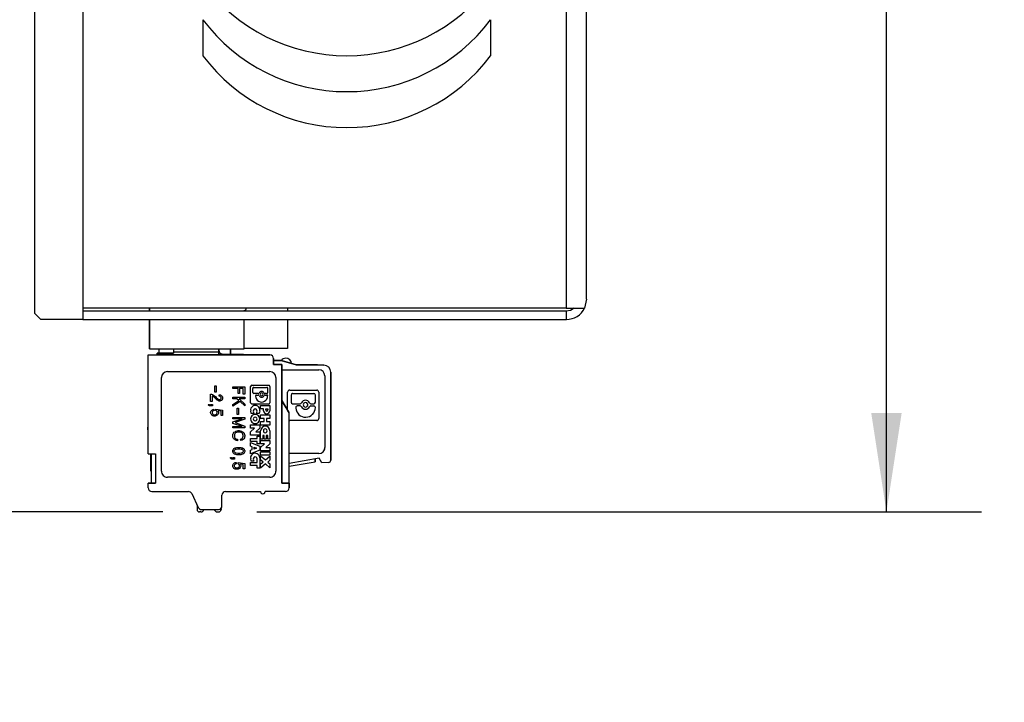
# Model space of a CAD drawing. Header units: millimetres. Extents: x 0 to 699, y 0 to 540.
# Tile 12 of 32: x 148 to 230, y 307 to 364. Entities that reach past the tile are written whole.
import ezdxf

# ---------------------------------------------------------------- set-up
doc = ezdxf.new("R2010")
doc.units = ezdxf.units.MM
doc.header["$LTSCALE"] = 2.5
doc.layers.add('DIMENSIONS', color=140, linetype='Continuous', lineweight=25)
doc.styles.add('SLDTEXTSTYLE0', font='TXT', dxfattribs={"width": 0.7})
doc.dimstyles.new('SLDDIMSTYLE0', dxfattribs={"dimtxt": 5.39502, "dimasz": 8.255, "dimexe": 0, "dimexo": 0.0625, "dimgap": 1.348755, "dimtad": 0, "dimtih": 1, "dimtoh": 1, "dimrnd": 1e-09, "dimzin": 4, "dimdsep": 46, "dimtxsty": 'SLDTEXTSTYLE0', "dimsah": 1, "dimcen": 0.09, "dimadec": 0, "dimazin": 1, "dimtfac": 1, "dimtofl": 0, "dimtmove": 0, "dimatfit": 3, "dimfxl": 0, "dimfrac": 2, "dimtolj": 1, "dimtzin": 12, "dimarcsym": 0})
doc.dimstyles.new('SLDDIMSTYLE1', dxfattribs={"dimtxt": 5.39502, "dimasz": 8.255, "dimexe": 0, "dimexo": 0.0625, "dimgap": 1.348755, "dimtad": 0, "dimtih": 1, "dimtoh": 1, "dimrnd": 1e-09, "dimzin": 4, "dimdsep": 46, "dimtxsty": 'SLDTEXTSTYLE0', "dimsah": 1, "dimcen": 0.09, "dimadec": 0, "dimazin": 1, "dimtfac": 1, "dimtmove": 0, "dimatfit": 0, "dimfxl": 0, "dimfrac": 2, "dimtolj": 1, "dimtzin": 12, "dimarcsym": 0})

# ---------------------------------------------------------------- blocks, each defined once
blk = doc.blocks.new('_D_14')
at = {"layer": 'DIMENSIONS'}
for p, q in [((198.231, 468.752), (228.495, 468.752)), ((220.558, 468.752), (220.558, 405.512)), ((212.542, 395.73), (210.73, 395.73)), ((210.73, 395.73), (210.73, 387.155)), ((228.573, 395.73), (230.385, 395.73)), ((230.385, 395.73), (230.385, 387.155)), ((210.73, 387.155), (212.542, 387.155)), ((230.385, 387.155), (228.573, 387.155)), ((220.558, 322.707), (220.558, 385.948)), ((168.047, 322.707), (228.495, 322.707))]:
    blk.add_line(p, q, dxfattribs=at)
for points in [[(220.558, 468.752), (219.288, 460.497), (221.828, 460.497)], [(220.558, 322.707), (221.828, 330.962), (219.288, 330.962)]]:
    blk.add_solid(points, dxfattribs=at)
at = {"layer": 'DIMENSIONS', "char_height": 5.2917, "attachment_point": 1, "style": 'SLDTEXTSTYLE0'}
for s, insert in [('146.0', (210.298, 403.759)), ('5.75', (212.542, 393.977))]:
    blk.add_mtext(s, dxfattribs=dict(at, insert=insert))
blk = doc.blocks.new('_D_16')
at = {"layer": 'DIMENSIONS'}
for p, q in [((105.094, 351.323), (103.282, 351.323)), ((103.282, 351.323), (103.282, 342.748)), ((121.125, 351.323), (122.937, 351.323)), ((122.937, 351.323), (122.937, 342.748)), ((130.855, 351.323), (140.018, 351.323)), ((140.018, 351.323), (140.018, 338.752)), ((103.282, 342.748), (105.094, 342.748)), ((122.937, 342.748), (121.125, 342.748)), ((146.881, 338.752), (132.081, 338.752)), ((160.212, 322.707), (132.081, 322.707)), ((140.018, 322.707), (140.018, 306.832))]:
    blk.add_line(p, q, dxfattribs=at)
for points in [[(140.018, 338.752), (141.288, 347.007), (138.748, 347.007)], [(140.018, 322.707), (138.748, 314.452), (141.288, 314.452)]]:
    blk.add_solid(points, dxfattribs=at)
at = {"layer": 'DIMENSIONS', "char_height": 5.2917, "attachment_point": 1, "style": 'SLDTEXTSTYLE0'}
for s, insert in [('16.0', (105.094, 359.352)), ('0.63', (105.094, 349.57))]:
    blk.add_mtext(s, dxfattribs=dict(at, insert=insert))

msp = doc.modelspace()

# ---------------------------------------------------------------- linework, layer by layer
for p, q in [((149.556, 339.252), (149.556, 468.252)), ((195.556, 340.452), (195.556, 463.752)), ((193.856, 447.752), (193.856, 339.702)), ((153.556, 447.252), (153.556, 338.752)), ((163.556, 363.752), (163.556, 360.752)), ((187.556, 363.752), (187.556, 360.752)), ((195.556, 340.452), (195.382, 339.702)), ((150.056, 338.752), (149.556, 339.252)), ((193.856, 339.702), (153.556, 339.702)), ((193.856, 339.451), (153.556, 339.451)), ((159.102, 339.451), (159.102, 339.702)), ((159.102, 339.451), (159.102, 339.702)), ((159.102, 339.702), (159.102, 339.451)), ((167.002, 339.451), (167.002, 339.515)), ((170.605, 339.702), (170.605, 339.451)), ((193.856, 339.702), (195.382, 339.702)), ((193.856, 339.452), (193.856, 338.753)), ((153.556, 338.752), (150.056, 338.752)), ((153.556, 338.753), (193.856, 338.753)), ((159.102, 336.352), (159.102, 338.753)), ((159.102, 336.315), (159.102, 338.753)), ((159.102, 338.753), (159.102, 336.315)), ((167.002, 336.315), (167.002, 338.753)), ((170.605, 338.753), (170.605, 336.329)), ((193.877, 338.753), (193.856, 338.753)), ((159.002, 327.557), (159.002, 335.807)), ((159.002, 335.807), (169.152, 335.807)), ((159.002, 335.807), (159.002, 335.807)), ((159.002, 335.807), (162.407, 335.807)), ((159.102, 336.352), (159.102, 336.352)), ((159.102, 336.315), (167.002, 336.315)), ((159.102, 336.315), (159.102, 336.315)), ((159.752, 335.807), (159.752, 335.957)), ((159.752, 335.957), (161.102, 335.957)), ((159.902, 335.957), (159.752, 335.957)), ((159.752, 335.957), (159.752, 335.957)), ((164.902, 335.807), (159.752, 335.807)), ((159.902, 335.957), (159.902, 336.315)), ((161.102, 335.957), (159.902, 335.957)), ((161.102, 335.957), (159.902, 335.957)), ((161.102, 336.315), (161.102, 336.057)), ((161.102, 336.057), (164.902, 336.057)), ((161.102, 336.057), (161.102, 335.957)), ((163.607, 335.807), (164.902, 335.807)), ((164.902, 336.057), (164.902, 336.315)), ((164.902, 336.315), (164.902, 336.057)), ((164.902, 336.167), (164.902, 336.167)), ((164.902, 335.807), (164.902, 336.167)), ((164.902, 336.167), (164.902, 336.167)), ((164.902, 335.807), (164.902, 336.167)), ((164.902, 336.167), (164.902, 336.167)), ((164.902, 335.807), (164.902, 336.167)), ((164.902, 336.167), (164.902, 336.167)), ((164.902, 335.807), (164.902, 336.167)), ((164.902, 336.167), (164.902, 336.167)), ((164.902, 335.807), (164.902, 336.167)), ((164.902, 336.167), (164.902, 336.167)), ((164.902, 335.807), (164.902, 336.167)), ((164.902, 336.167), (164.902, 336.167)), ((164.902, 335.807), (164.902, 336.167)), ((164.902, 336.167), (164.902, 336.167)), ((164.902, 335.807), (164.902, 336.167)), ((164.902, 336.167), (164.902, 336.167)), ((164.902, 335.807), (164.902, 336.167)), ((164.902, 336.167), (164.902, 336.167)), ((164.902, 335.807), (164.902, 336.167)), ((164.902, 336.167), (164.902, 336.167)), ((164.902, 335.807), (164.902, 336.167)), ((164.902, 336.167), (164.902, 336.167)), ((164.902, 335.807), (164.902, 336.167)), ((164.902, 335.807), (164.902, 336.057)), ((164.902, 336.057), (164.902, 335.807)), ((169.152, 335.807), (164.902, 335.807)), ((165.1, 335.885), (165.315, 335.807)), ((165.315, 335.807), (165.1, 335.885)), ((165.1, 335.885), (165.1, 335.885)), ((165.212, 335.844), (165.872, 335.844)), ((165.857, 335.844), (165.212, 335.844)), ((165.315, 335.807), (169.152, 335.807)), ((165.315, 335.807), (169.152, 335.807)), ((165.872, 335.844), (165.857, 335.844)), ((165.857, 335.844), (165.857, 335.844)), ((165.857, 335.844), (165.857, 335.807)), ((165.857, 335.844), (165.857, 335.807)), ((165.872, 335.844), (165.872, 336.315)), ((165.872, 336.315), (165.872, 335.844)), ((165.937, 335.807), (165.872, 335.844)), ((165.872, 335.844), (165.937, 335.807)), ((165.872, 335.844), (165.872, 335.844)), ((165.872, 335.844), (166.873, 335.844)), ((166.873, 335.844), (165.872, 335.844)), ((166.873, 335.844), (166.873, 335.844)), ((170.605, 336.329), (167.002, 336.329)), ((169.152, 335.807), (169.152, 335.807)), ((169.152, 335.807), (169.152, 335.807)), ((169.452, 335.007), (169.452, 335.507)), ((169.452, 335.507), (169.452, 335.507)), ((169.452, 335.507), (169.452, 335.007)), ((170.09, 335.344), (169.452, 335.344)), ((169.452, 335.344), (170.09, 335.344)), ((169.452, 335.007), (170.152, 335.007)), ((169.452, 335.007), (169.452, 335.007)), ((169.452, 335.007), (169.452, 335.007)), ((169.452, 335.007), (169.452, 335.007)), ((169.452, 335.007), (169.452, 335.007)), ((169.452, 335.007), (169.452, 335.007)), ((169.452, 335.007), (169.452, 335.007)), ((169.452, 335.007), (169.452, 335.007)), ((169.452, 335.007), (169.452, 335.007)), ((169.452, 335.007), (169.452, 335.007)), ((169.452, 335.007), (169.452, 335.007)), ((169.452, 335.007), (169.452, 335.007)), ((169.452, 335.007), (169.452, 335.007)), ((169.452, 335.007), (169.452, 335.007)), ((170.152, 335.007), (169.452, 335.007)), ((169.452, 335.007), (169.452, 335.007)), ((170.09, 335.344), (171.327, 334.974)), ((170.09, 335.344), (170.09, 335.344)), ((171.327, 334.974), (170.09, 335.344)), ((170.97, 335.081), (170.092, 335.344)), ((170.97, 335.081), (170.092, 335.344)), ((170.152, 325.107), (170.152, 335.007)), ((170.152, 335.007), (170.152, 335.007)), ((170.152, 335.007), (170.152, 325.107)), ((173.127, 334.974), (171.327, 334.974)), ((171.327, 334.974), (173.127, 334.974)), ((171.327, 334.974), (171.327, 334.974)), ((171.327, 334.974), (171.327, 334.974)), ((171.327, 334.974), (171.327, 334.974)), ((173.127, 334.974), (173.654, 334.951)), ((173.127, 334.974), (173.127, 334.974)), ((173.127, 334.974), (173.127, 334.974)), ((173.654, 334.951), (173.127, 334.974)), ((173.127, 334.974), (173.127, 334.974)), ((160.602, 334.407), (169.152, 334.407)), ((170.152, 334.564), (173.227, 334.564)), ((173.654, 334.951), (173.654, 334.951)), ((174.227, 327.029), (174.227, 334.352)), ((174.227, 334.352), (174.227, 334.352)), ((174.227, 334.352), (174.227, 327.029)), ((160.102, 326.107), (160.102, 333.907)), ((169.652, 333.907), (169.652, 326.107)), ((170.152, 332.907), (170.152, 334.107)), ((170.152, 334.107), (170.152, 332.907)), ((170.152, 334.107), (170.152, 334.107)), ((170.152, 334.107), (170.152, 332.907)), ((170.152, 334.107), (170.152, 334.107)), ((170.152, 332.907), (170.152, 334.107)), ((170.152, 334.107), (170.152, 332.907)), ((170.152, 334.107), (170.152, 334.107)), ((170.152, 332.907), (170.152, 334.107)), ((170.152, 334.107), (170.152, 332.907)), ((170.152, 334.107), (170.152, 334.107)), ((170.152, 332.907), (170.152, 334.107)), ((170.152, 334.107), (170.152, 332.907)), ((170.152, 334.107), (170.152, 334.107)), ((170.152, 332.907), (170.152, 334.107)), ((170.152, 334.107), (170.152, 332.907)), ((170.152, 334.107), (170.152, 334.107)), ((170.152, 332.907), (170.152, 334.107)), ((170.152, 334.107), (170.152, 332.907)), ((170.152, 334.107), (170.152, 334.107)), ((170.152, 332.907), (170.152, 334.107)), ((170.152, 334.107), (170.152, 332.907)), ((170.152, 334.107), (170.152, 334.107)), ((170.152, 332.907), (170.152, 334.107)), ((170.152, 334.107), (170.152, 332.907)), ((170.152, 334.107), (170.152, 334.107)), ((170.152, 332.907), (170.152, 334.107)), ((170.152, 334.107), (170.152, 332.907)), ((170.152, 334.107), (170.152, 334.107)), ((170.152, 332.907), (170.152, 334.107)), ((170.152, 332.907), (170.152, 334.107)), ((170.152, 334.107), (170.152, 332.907)), ((170.152, 334.107), (170.152, 334.107)), ((170.152, 334.107), (170.152, 332.907)), ((170.152, 334.107), (170.152, 334.107)), ((170.152, 332.907), (170.152, 334.107)), ((173.727, 334.068), (173.727, 334.064)), ((173.727, 334.064), (173.727, 328.079)), ((174.227, 333.372), (174.227, 333.374)), ((159.002, 333.233), (158.982, 333.233)), ((158.982, 333.233), (158.982, 333.033)), ((159.002, 333.233), (158.982, 333.233)), ((158.982, 333.233), (158.982, 333.233)), ((159.002, 333.033), (158.982, 333.033)), ((158.982, 333.033), (158.982, 329.763)), ((164.203, 332.519), (164.279, 332.519)), ((164.203, 331.923), (164.203, 332.519)), ((164.279, 332.519), (164.365, 332.496)), ((164.565, 333.211), (164.678, 333.211)), ((164.565, 332.68), (164.565, 333.211)), ((164.678, 332.68), (164.565, 332.68)), ((164.678, 333.211), (164.678, 332.68)), ((166.053, 333.127), (167.053, 333.127)), ((166.053, 333.004), (166.053, 333.127)), ((166.502, 333.004), (166.053, 333.004)), ((166.502, 332.588), (166.502, 333.004)), ((166.627, 332.588), (166.502, 332.588)), ((166.627, 333.004), (166.627, 332.588)), ((166.928, 333.004), (166.627, 333.004)), ((166.928, 332.519), (166.928, 333.004)), ((167.053, 332.519), (166.928, 332.519)), ((167.053, 333.127), (167.053, 332.519)), ((167.54, 331.814), (167.54, 333.158)), ((167.652, 333.268), (169.028, 333.268)), ((167.718, 332.656), (167.718, 333.011)), ((167.801, 333.094), (168.878, 333.094)), ((168.166, 332.573), (167.801, 332.573)), ((168.878, 332.573), (168.751, 332.573)), ((168.962, 333.011), (168.962, 332.656)), ((169.14, 333.158), (169.14, 331.814)), ((170.152, 332.907), (170.152, 332.907)), ((170.152, 332.907), (170.152, 332.907)), ((170.152, 332.907), (170.152, 332.907)), ((170.152, 332.907), (170.152, 332.907)), ((170.152, 332.907), (170.152, 332.907)), ((170.152, 332.907), (170.152, 332.907)), ((170.152, 332.907), (170.152, 332.907)), ((170.152, 332.907), (170.152, 332.907)), ((170.152, 332.907), (170.152, 332.907)), ((170.152, 332.907), (170.152, 332.907)), ((170.152, 332.907), (170.152, 332.907)), ((170.152, 332.907), (170.152, 332.907)), ((170.627, 331.172), (170.627, 332.689)), ((170.801, 332.864), (170.802, 332.864)), ((170.802, 332.864), (173.052, 332.864)), ((171.046, 332.582), (172.808, 332.582)), ((171.046, 332.582), (171.046, 332.582)), ((171.046, 332.582), (172.808, 332.582)), ((173.227, 332.691), (173.227, 332.689)), ((173.227, 332.689), (173.227, 330.496)), ((164.328, 331.923), (164.203, 331.923)), ((164.403, 332.339), (164.328, 332.361)), ((164.328, 332.361), (164.328, 331.923)), ((164.365, 332.496), (164.453, 332.451)), ((164.492, 332.282), (164.403, 332.339)), ((164.453, 332.451), (164.529, 332.394)), ((164.537, 332.246), (164.492, 332.282)), ((164.529, 332.394), (164.615, 332.328)), ((164.59, 332.204), (164.537, 332.246)), ((164.752, 332.036), (164.59, 332.204)), ((164.615, 332.328), (164.677, 332.261)), ((164.677, 332.261), (164.84, 332.114)), ((164.777, 332.013), (164.752, 332.036)), ((164.852, 331.968), (164.777, 332.013)), ((164.84, 332.114), (164.877, 332.091)), ((164.915, 331.956), (164.852, 331.968)), ((164.877, 332.091), (164.916, 332.08)), ((164.965, 331.956), (164.915, 331.956)), ((164.916, 332.474), (164.966, 332.474)), ((164.916, 332.35), (164.916, 332.474)), ((164.966, 332.35), (164.916, 332.35)), ((164.916, 332.08), (164.964, 332.08)), ((164.964, 332.08), (165.003, 332.091)), ((165.027, 331.967), (164.965, 331.956)), ((164.966, 332.474), (165.027, 332.463)), ((165.003, 332.339), (164.966, 332.35)), ((165.04, 332.317), (165.003, 332.339)), ((165.003, 332.091), (165.04, 332.114)), ((165.027, 332.463), (165.103, 332.418)), ((165.103, 332.012), (165.027, 331.967)), ((165.065, 332.282), (165.04, 332.317)), ((165.04, 332.114), (165.065, 332.147)), ((165.078, 332.238), (165.065, 332.282)), ((165.065, 332.147), (165.078, 332.193)), ((165.078, 332.193), (165.078, 332.238)), ((165.103, 332.418), (165.153, 332.373)), ((165.153, 332.058), (165.103, 332.012)), ((165.153, 332.373), (165.191, 332.305)), ((165.19, 332.125), (165.153, 332.058)), ((165.203, 332.181), (165.19, 332.125)), ((165.191, 332.305), (165.203, 332.249)), ((165.203, 332.249), (165.203, 332.181)), ((166.053, 332.274), (167.053, 332.274)), ((166.053, 332.15), (166.053, 332.274)), ((166.404, 332.15), (166.053, 332.15)), ((166.053, 331.676), (166.565, 332.004)), ((166.664, 331.915), (166.053, 331.52)), ((166.565, 332.004), (166.404, 332.15)), ((166.581, 332.15), (167.053, 331.705)), ((167.053, 332.15), (166.581, 332.15)), ((167.053, 331.552), (166.664, 331.915)), ((167.053, 332.274), (167.053, 332.15)), ((167.053, 331.705), (167.053, 331.552)), ((169.028, 331.703), (167.652, 331.703)), ((168.038, 332.457), (168.166, 332.457)), ((168.751, 332.457), (168.879, 332.457)), ((170.152, 331.995), (170.152, 331.995)), ((170.152, 325.107), (170.152, 331.995)), ((170.152, 331.995), (170.152, 331.995)), ((170.152, 325.107), (170.152, 331.995)), ((170.152, 331.995), (170.152, 331.995)), ((170.152, 325.107), (170.152, 331.995)), ((170.152, 331.995), (170.152, 331.995)), ((170.152, 325.107), (170.152, 331.995)), ((170.152, 331.995), (170.152, 331.995)), ((170.152, 325.107), (170.152, 331.995)), ((170.152, 331.995), (170.152, 331.995)), ((170.152, 325.107), (170.152, 331.995)), ((170.152, 331.995), (170.152, 331.995)), ((170.152, 325.107), (170.152, 331.995)), ((170.152, 331.995), (170.152, 331.995)), ((170.152, 325.107), (170.152, 331.995)), ((170.152, 331.995), (170.152, 331.995)), ((170.152, 325.107), (170.152, 331.995)), ((170.152, 331.995), (170.152, 331.995)), ((170.152, 325.107), (170.152, 331.995)), ((170.152, 331.995), (170.152, 331.995)), ((170.152, 325.107), (170.152, 331.995)), ((170.152, 331.995), (170.152, 331.995)), ((170.152, 325.107), (170.152, 331.995)), ((170.916, 332.452), (170.916, 331.864)), ((171.046, 331.734), (171.661, 331.734)), ((171.661, 331.734), (171.664, 331.734)), ((172.453, 331.806), (172.454, 331.804)), ((172.569, 331.734), (172.809, 331.734)), ((172.938, 331.864), (172.938, 332.452)), ((164.003, 331.676), (164.078, 331.676)), ((164.016, 331.641), (164.003, 331.676)), ((164.041, 331.609), (164.016, 331.641)), ((164.066, 331.585), (164.041, 331.609)), ((164.103, 331.563), (164.066, 331.585)), ((164.078, 331.676), (164.09, 331.654)), ((164.09, 331.654), (164.128, 331.631)), ((164.128, 331.552), (164.103, 331.563)), ((164.128, 331.631), (164.165, 331.62)), ((164.165, 331.541), (164.128, 331.552)), ((164.165, 331.62), (164.203, 331.62)), ((164.353, 331.541), (164.165, 331.541)), ((164.203, 331.676), (164.353, 331.676)), ((164.203, 331.62), (164.203, 331.676)), ((164.203, 331.021), (164.215, 331.076)), ((164.203, 330.964), (164.203, 331.021)), ((164.216, 330.908), (164.203, 330.964)), ((164.215, 331.076), (164.241, 331.133)), ((164.24, 330.852), (164.216, 330.908)), ((164.241, 331.133), (164.265, 331.167)), ((164.265, 331.167), (164.303, 331.2)), ((164.303, 331.2), (164.352, 331.234)), ((164.353, 331.077), (164.328, 331.021)), ((164.328, 331.021), (164.328, 330.964)), ((164.328, 330.964), (164.353, 330.908)), ((164.352, 331.234), (164.403, 331.257)), ((164.353, 331.676), (164.353, 331.541)), ((164.391, 331.122), (164.353, 331.077)), ((164.353, 330.908), (164.39, 330.863)), ((164.39, 330.863), (164.427, 330.841)), ((164.427, 331.144), (164.391, 331.122)), ((164.403, 331.257), (164.478, 331.279)), ((164.491, 331.167), (164.427, 331.144)), ((164.478, 331.279), (164.491, 331.167)), ((164.653, 331.268), (165.203, 331.2)), ((164.653, 331.155), (164.653, 331.268)), ((164.69, 331.133), (164.653, 331.155)), ((164.653, 330.84), (164.69, 330.863)), ((164.728, 331.088), (164.69, 331.133)), ((164.69, 330.863), (164.727, 330.907)), ((164.727, 330.907), (164.753, 330.963)), ((164.753, 331.021), (164.728, 331.088)), ((164.753, 330.963), (164.753, 331.021)), ((164.803, 331.144), (164.841, 331.088)), ((165.078, 331.11), (164.803, 331.144)), ((164.853, 330.908), (164.828, 330.852)), ((164.841, 331.088), (164.865, 331.021)), ((164.865, 330.964), (164.853, 330.908)), ((164.865, 331.021), (164.865, 330.964)), ((165.078, 330.739), (165.078, 331.11)), ((165.203, 331.2), (165.203, 330.739)), ((166.053, 331.52), (166.053, 331.676)), ((166.415, 331.357), (166.528, 331.357)), ((166.415, 330.826), (166.415, 331.357)), ((166.528, 331.357), (166.528, 330.826)), ((167.583, 330.924), (167.545, 331.143)), ((167.801, 330.924), (167.583, 330.924)), ((167.766, 331.103), (167.801, 330.924)), ((168.041, 330.924), (168.076, 331.103)), ((168.258, 330.924), (168.041, 330.924)), ((168.296, 331.143), (168.258, 330.924)), ((168.378, 331.585), (169.14, 331.585)), ((168.378, 331.29), (168.378, 331.585)), ((168.613, 331.29), (168.378, 331.29)), ((168.613, 331.147), (168.613, 331.29)), ((168.798, 331.208), (168.798, 331.29)), ((168.798, 331.29), (168.974, 331.29)), ((168.974, 331.29), (168.974, 331.208)), ((169.14, 331.585), (169.14, 331.147)), ((170.752, 325.107), (170.752, 330.956)), ((171.302, 331.414), (171.304, 331.367)), ((171.661, 331.546), (171.431, 331.546)), ((171.778, 331.473), (171.776, 331.476)), ((172.567, 331.546), (172.569, 331.546)), ((172.569, 331.546), (172.808, 331.546)), ((164.265, 330.818), (164.24, 330.852)), ((164.304, 330.783), (164.265, 330.818)), ((164.353, 330.75), (164.304, 330.783)), ((164.403, 330.728), (164.353, 330.75)), ((164.478, 330.705), (164.403, 330.728)), ((164.427, 330.841), (164.49, 330.817)), ((164.578, 330.705), (164.478, 330.705)), ((164.49, 330.817), (164.591, 330.817)), ((164.653, 330.728), (164.578, 330.705)), ((164.591, 330.817), (164.653, 330.84)), ((164.703, 330.75), (164.653, 330.728)), ((164.753, 330.784), (164.703, 330.75)), ((164.828, 330.852), (164.753, 330.784)), ((165.203, 330.739), (165.078, 330.739)), ((166.053, 330.589), (167.053, 330.589)), ((166.053, 330.477), (166.053, 330.589)), ((166.053, 330.208), (166.829, 330.477)), ((166.829, 330.477), (166.053, 330.477)), ((166.053, 330.093), (166.053, 330.208)), ((166.829, 329.825), (166.053, 330.093)), ((167.053, 330.432), (166.253, 330.151)), ((166.253, 330.151), (167.053, 329.869)), ((166.528, 330.826), (166.415, 330.826)), ((167.053, 330.589), (167.053, 330.432)), ((168.378, 330.794), (169.14, 330.794)), ((168.378, 330.498), (168.378, 330.794)), ((168.661, 330.498), (168.378, 330.498)), ((168.378, 330.239), (168.661, 330.239)), ((168.378, 329.943), (168.378, 330.239)), ((168.661, 330.239), (168.661, 330.498)), ((168.873, 330.498), (168.873, 330.239)), ((169.14, 330.498), (168.873, 330.498)), ((168.873, 330.239), (169.14, 330.239)), ((169.14, 330.794), (169.14, 330.498)), ((169.14, 330.239), (169.14, 329.943)), ((173.052, 330.321), (170.802, 330.321)), ((173.053, 330.321), (173.052, 330.321)), ((159.002, 329.763), (158.982, 329.763)), ((158.982, 329.563), (158.982, 329.763)), ((158.982, 329.563), (159.002, 329.563)), ((166.053, 329.825), (166.829, 329.825)), ((166.053, 329.712), (166.053, 329.825)), ((167.053, 329.712), (166.053, 329.712)), ((166.065, 329.157), (166.09, 329.236)), ((166.09, 329.236), (166.116, 329.282)), ((166.116, 329.282), (166.178, 329.349)), ((166.178, 329.349), (166.24, 329.393)), ((166.228, 329.225), (166.203, 329.157)), ((166.251, 329.259), (166.228, 329.225)), ((166.24, 329.393), (166.315, 329.439)), ((166.291, 329.293), (166.251, 329.259)), ((166.35, 329.325), (166.291, 329.293)), ((166.315, 329.439), (166.428, 329.472)), ((166.43, 329.348), (166.35, 329.325)), ((166.428, 329.472), (166.515, 329.484)), ((166.515, 329.36), (166.43, 329.348)), ((166.515, 329.484), (166.592, 329.484)), ((166.593, 329.36), (166.515, 329.36)), ((166.592, 329.484), (166.676, 329.472)), ((166.677, 329.349), (166.593, 329.36)), ((166.676, 329.472), (166.789, 329.439)), ((166.754, 329.326), (166.677, 329.349)), ((166.816, 329.293), (166.754, 329.326)), ((166.789, 329.439), (166.869, 329.392)), ((166.854, 329.257), (166.816, 329.293)), ((166.879, 329.223), (166.854, 329.257)), ((166.869, 329.392), (166.927, 329.35)), ((166.903, 329.156), (166.879, 329.223)), ((166.927, 329.35), (166.99, 329.283)), ((166.99, 329.283), (167.014, 329.238)), ((167.014, 329.238), (167.04, 329.159)), ((167.053, 329.869), (167.053, 329.712)), ((167.54, 329.974), (168.302, 329.974)), ((167.54, 329.695), (167.54, 329.974)), ((167.866, 329.695), (167.54, 329.695)), ((167.54, 329.388), (167.866, 329.695)), ((167.54, 329.109), (167.54, 329.388)), ((168.302, 329.695), (167.975, 329.388)), ((167.975, 329.388), (168.302, 329.388)), ((168.302, 329.974), (168.302, 329.695)), ((168.302, 329.388), (168.302, 329.109)), ((169.14, 329.943), (168.378, 329.943)), ((168.378, 328.767), (168.378, 329.473)), ((169.14, 329.473), (169.14, 328.767)), ((174.227, 329.377), (174.227, 329.374)), ((174.227, 329.377), (174.227, 329.374)), ((174.227, 329.377), (174.227, 329.374)), ((174.227, 329.377), (174.227, 329.374)), ((174.227, 329.377), (174.227, 329.374)), ((174.227, 329.377), (174.227, 329.374)), ((174.227, 329.377), (174.227, 329.374)), ((166.053, 329.09), (166.065, 329.157)), ((166.053, 329.022), (166.053, 329.09)), ((166.065, 328.955), (166.053, 329.022)), ((166.09, 328.877), (166.065, 328.955)), ((166.115, 328.832), (166.09, 328.877)), ((166.178, 328.763), (166.115, 328.832)), ((166.253, 328.707), (166.178, 328.763)), ((166.203, 329.157), (166.19, 329.09)), ((166.19, 329.09), (166.19, 329.022)), ((166.19, 329.022), (166.203, 328.955)), ((166.203, 328.955), (166.228, 328.887)), ((166.228, 328.887), (166.253, 328.854)), ((166.253, 328.854), (166.291, 328.819)), ((166.329, 328.673), (166.253, 328.707)), ((166.291, 328.819), (166.353, 328.786)), ((166.453, 328.64), (166.329, 328.673)), ((166.353, 328.786), (166.453, 328.764)), ((166.453, 328.764), (166.453, 328.64)), ((166.703, 328.775), (166.787, 328.808)), ((166.728, 328.662), (166.703, 328.775)), ((166.828, 328.696), (166.728, 328.662)), ((166.787, 328.808), (166.841, 328.841)), ((166.929, 328.751), (166.828, 328.696)), ((166.841, 328.841), (166.877, 328.886)), ((166.877, 328.886), (166.903, 328.955)), ((166.916, 329.09), (166.903, 329.156)), ((166.903, 328.955), (166.915, 329.021)), ((166.915, 329.021), (166.916, 329.09)), ((166.976, 328.805), (166.929, 328.751)), ((167.017, 328.877), (166.976, 328.805)), ((167.041, 328.955), (167.017, 328.877)), ((167.04, 329.159), (167.053, 329.092)), ((167.053, 329.02), (167.041, 328.955)), ((167.053, 329.092), (167.053, 329.02)), ((168.302, 329.109), (167.54, 329.109)), ((167.54, 328.84), (168.079, 328.84)), ((167.54, 328.578), (167.54, 328.84)), ((168.079, 328.578), (167.54, 328.578)), ((167.54, 328.49), (168.302, 328.177)), ((167.54, 328.199), (167.54, 328.49)), ((168.079, 329.024), (168.302, 329.024)), ((168.079, 328.84), (168.079, 329.024)), ((168.079, 328.394), (168.079, 328.578)), ((168.302, 329.024), (168.302, 328.394)), ((168.552, 328.767), (168.378, 328.767)), ((168.378, 328.675), (169.14, 328.675)), ((168.378, 328.396), (168.378, 328.675)), ((168.552, 329.081), (168.552, 328.767)), ((168.672, 329.081), (168.552, 329.081)), ((168.672, 328.767), (168.672, 329.081)), ((168.846, 328.767), (168.672, 328.767)), ((168.846, 329.081), (168.846, 328.767)), ((168.966, 329.081), (168.846, 329.081)), ((168.966, 328.767), (168.966, 329.081)), ((169.14, 328.767), (168.966, 328.767)), ((169.14, 328.675), (169.14, 328.396)), ((174.227, 327.674), (174.227, 328.774)), ((174.227, 328.774), (174.227, 327.674)), ((174.227, 328.774), (174.227, 328.774)), ((174.227, 327.674), (174.227, 328.774)), ((174.227, 328.774), (174.227, 327.674)), ((174.227, 328.774), (174.227, 328.774)), ((174.227, 327.674), (174.227, 328.774)), ((174.227, 328.774), (174.227, 327.674)), ((174.227, 328.774), (174.227, 328.774)), ((174.227, 327.674), (174.227, 328.774)), ((174.227, 328.774), (174.227, 327.674)), ((174.227, 328.774), (174.227, 328.774)), ((174.227, 327.674), (174.227, 328.774)), ((174.227, 328.774), (174.227, 327.674)), ((174.227, 328.774), (174.227, 328.774)), ((174.227, 327.674), (174.227, 328.774)), ((174.227, 328.774), (174.227, 327.674)), ((174.227, 328.774), (174.227, 328.774)), ((174.227, 327.674), (174.227, 328.774)), ((174.227, 328.774), (174.227, 327.674)), ((174.227, 328.774), (174.227, 328.774)), ((174.227, 328.774), (174.227, 327.674)), ((174.227, 328.774), (174.227, 328.774)), ((174.227, 327.674), (174.227, 328.774)), ((166.053, 327.819), (166.065, 327.863)), ((166.053, 327.739), (166.053, 327.819)), ((166.065, 327.694), (166.053, 327.739)), ((166.065, 327.863), (166.09, 327.919)), ((166.09, 327.638), (166.065, 327.694)), ((166.09, 327.919), (166.115, 327.953)), ((166.115, 327.605), (166.09, 327.638)), ((166.115, 327.953), (166.153, 327.987)), ((166.153, 327.57), (166.115, 327.605)), ((166.153, 327.987), (166.203, 328.021)), ((166.178, 327.818), (166.203, 327.863)), ((166.178, 327.739), (166.178, 327.818)), ((166.203, 327.694), (166.178, 327.739)), ((166.203, 328.021), (166.253, 328.043)), ((166.203, 327.863), (166.24, 327.908)), ((166.24, 327.649), (166.203, 327.694)), ((166.24, 327.908), (166.278, 327.931)), ((166.278, 327.627), (166.24, 327.649)), ((166.253, 328.043), (166.315, 328.065)), ((166.278, 327.931), (166.341, 327.953)), ((166.341, 327.604), (166.278, 327.627)), ((166.315, 328.065), (166.39, 328.077)), ((166.341, 327.953), (166.476, 327.964)), ((166.476, 327.593), (166.341, 327.604)), ((166.39, 328.077), (166.501, 328.088)), ((166.476, 327.964), (166.63, 327.964)), ((166.63, 327.593), (166.476, 327.593)), ((166.501, 328.088), (166.605, 328.088)), ((166.605, 328.088), (166.716, 328.077)), ((166.63, 327.964), (166.765, 327.953)), ((166.765, 327.604), (166.63, 327.593)), ((166.716, 328.077), (166.791, 328.065)), ((166.765, 327.953), (166.828, 327.931)), ((166.828, 327.627), (166.765, 327.604)), ((166.791, 328.065), (166.853, 328.043)), ((166.828, 327.931), (166.865, 327.908)), ((166.865, 327.649), (166.828, 327.627)), ((166.853, 328.043), (166.903, 328.021)), ((166.865, 327.908), (166.903, 327.863)), ((166.903, 327.694), (166.865, 327.649)), ((166.903, 328.021), (166.952, 327.987)), ((166.903, 327.863), (166.928, 327.818)), ((166.928, 327.739), (166.903, 327.694)), ((166.928, 327.818), (166.928, 327.739)), ((166.952, 327.987), (166.991, 327.953)), ((166.991, 327.605), (166.952, 327.57)), ((166.991, 327.953), (167.015, 327.919)), ((167.015, 327.638), (166.991, 327.605)), ((167.015, 327.919), (167.04, 327.863)), ((167.04, 327.694), (167.015, 327.638)), ((167.04, 327.863), (167.053, 327.819)), ((167.053, 327.739), (167.04, 327.694)), ((167.053, 327.819), (167.053, 327.739)), ((167.675, 328.147), (167.54, 328.199)), ((167.54, 327.848), (167.675, 327.9)), ((168.302, 327.87), (167.54, 327.557)), ((167.54, 327.557), (167.54, 327.848)), ((167.675, 327.9), (167.675, 328.147)), ((167.845, 328.098), (168.036, 328.024)), ((167.845, 327.949), (167.845, 328.098)), ((168.036, 328.024), (167.845, 327.949)), ((168.302, 328.394), (168.079, 328.394)), ((168.302, 328.177), (168.302, 327.87)), ((168.705, 328.396), (168.378, 328.396)), ((168.378, 328.089), (168.705, 328.396)), ((168.378, 327.81), (168.378, 328.089)), ((169.14, 327.81), (168.378, 327.81)), ((168.378, 327.444), (168.378, 327.718)), ((168.378, 327.718), (169.14, 327.718)), ((169.14, 328.396), (168.813, 328.089)), ((168.813, 328.089), (169.14, 328.089)), ((169.14, 328.089), (169.14, 327.81)), ((169.14, 327.718), (169.14, 327.444)), ((173.227, 327.579), (170.752, 327.579)), ((174.227, 327.674), (174.227, 327.674)), ((174.227, 327.674), (174.227, 327.674)), ((174.227, 327.674), (174.227, 327.674)), ((174.227, 327.674), (174.227, 327.674)), ((174.227, 327.674), (174.227, 327.674)), ((174.227, 327.674), (174.227, 327.674)), ((174.227, 327.674), (174.227, 327.674)), ((174.227, 327.674), (174.227, 327.674)), ((159.002, 327.557), (159.602, 327.557)), ((159.227, 326.104), (159.227, 327.557)), ((159.252, 327.557), (159.252, 325.107)), ((159.602, 327.557), (159.602, 325.107)), ((165.853, 327.234), (165.928, 327.234)), ((165.866, 327.199), (165.853, 327.234)), ((165.891, 327.167), (165.866, 327.199)), ((165.916, 327.143), (165.891, 327.167)), ((165.953, 327.121), (165.916, 327.143)), ((165.928, 327.234), (165.94, 327.211)), ((165.94, 327.211), (165.978, 327.189)), ((165.978, 327.11), (165.953, 327.121)), ((165.978, 327.189), (166.015, 327.178)), ((166.015, 327.099), (165.978, 327.11)), ((166.015, 327.178), (166.053, 327.178)), ((166.203, 327.099), (166.015, 327.099)), ((166.053, 327.234), (166.203, 327.234)), ((166.053, 327.178), (166.053, 327.234)), ((166.115, 326.725), (166.153, 326.758)), ((166.203, 327.537), (166.153, 327.57)), ((166.153, 326.758), (166.202, 326.792)), ((166.202, 326.792), (166.253, 326.815)), ((166.253, 327.514), (166.203, 327.537)), ((166.203, 327.234), (166.203, 327.099)), ((166.315, 327.492), (166.253, 327.514)), ((166.253, 326.815), (166.328, 326.837)), ((166.39, 327.48), (166.315, 327.492)), ((166.328, 326.837), (166.341, 326.725)), ((166.501, 327.469), (166.39, 327.48)), ((166.605, 327.469), (166.501, 327.469)), ((166.503, 326.826), (167.053, 326.758)), ((166.503, 326.713), (166.503, 326.826)), ((166.716, 327.48), (166.605, 327.469)), ((166.791, 327.492), (166.716, 327.48)), ((166.853, 327.514), (166.791, 327.492)), ((166.903, 327.537), (166.853, 327.514)), ((166.952, 327.57), (166.903, 327.537)), ((167.053, 326.758), (167.053, 326.297)), ((167.54, 326.838), (168.079, 326.838)), ((167.54, 326.576), (167.54, 326.838)), ((167.583, 326.937), (167.545, 327.156)), ((167.801, 326.937), (167.583, 326.937)), ((167.766, 327.116), (167.801, 326.937)), ((168.079, 326.838), (168.079, 327.146)), ((168.302, 327.221), (168.302, 326.358)), ((169.14, 327.444), (168.378, 327.444)), ((168.378, 327.389), (168.772, 327.043)), ((168.378, 327.042), (168.378, 327.389)), ((168.575, 326.87), (168.378, 327.042)), ((168.378, 326.706), (168.575, 326.87)), ((168.772, 327.043), (169.14, 327.366)), ((169.14, 327.019), (168.97, 326.87)), ((168.97, 326.87), (169.14, 326.721)), ((169.14, 327.366), (169.14, 327.019)), ((173.255, 327.19), (170.752, 326.749)), ((170.752, 326.514), (172.927, 326.897)), ((172.927, 326.897), (172.927, 327.133)), ((172.927, 327.133), (172.927, 326.897)), ((172.927, 326.897), (172.927, 326.897)), ((173.477, 326.804), (173.255, 327.19)), ((174.036, 326.829), (173.477, 326.804)), ((174.169, 326.887), (174.169, 326.887)), ((174.227, 327.029), (174.227, 327.029)), ((159.252, 326.104), (159.227, 326.104)), ((166.053, 326.578), (166.065, 326.634)), ((166.053, 326.522), (166.053, 326.578)), ((166.066, 326.466), (166.053, 326.522)), ((166.065, 326.634), (166.091, 326.691)), ((166.09, 326.41), (166.066, 326.466)), ((166.115, 326.376), (166.09, 326.41)), ((166.091, 326.691), (166.115, 326.725)), ((166.154, 326.341), (166.115, 326.376)), ((166.203, 326.308), (166.154, 326.341)), ((166.203, 326.635), (166.178, 326.579)), ((166.178, 326.579), (166.178, 326.522)), ((166.178, 326.522), (166.203, 326.466)), ((166.241, 326.68), (166.203, 326.635)), ((166.203, 326.466), (166.24, 326.421)), ((166.253, 326.286), (166.203, 326.308)), ((166.24, 326.421), (166.277, 326.398)), ((166.277, 326.702), (166.241, 326.68)), ((166.328, 326.263), (166.253, 326.286)), ((166.341, 326.725), (166.277, 326.702)), ((166.277, 326.398), (166.34, 326.375)), ((166.428, 326.263), (166.328, 326.263)), ((166.34, 326.375), (166.441, 326.375)), ((166.503, 326.286), (166.428, 326.263)), ((166.441, 326.375), (166.503, 326.398)), ((166.54, 326.691), (166.503, 326.713)), ((166.503, 326.398), (166.54, 326.421)), ((166.553, 326.308), (166.503, 326.286)), ((166.578, 326.646), (166.54, 326.691)), ((166.54, 326.421), (166.577, 326.465)), ((166.603, 326.342), (166.553, 326.308)), ((166.577, 326.465), (166.603, 326.521)), ((166.603, 326.578), (166.578, 326.646)), ((166.603, 326.521), (166.603, 326.578)), ((166.678, 326.41), (166.603, 326.342)), ((166.653, 326.702), (166.691, 326.646)), ((166.928, 326.668), (166.653, 326.702)), ((166.703, 326.466), (166.678, 326.41)), ((166.691, 326.646), (166.715, 326.579)), ((166.715, 326.522), (166.703, 326.466)), ((166.715, 326.579), (166.715, 326.522)), ((166.928, 326.297), (166.928, 326.668)), ((167.053, 326.297), (166.928, 326.297)), ((168.079, 326.576), (167.54, 326.576)), ((168.079, 326.358), (168.079, 326.576)), ((168.302, 326.358), (168.079, 326.358)), ((168.378, 326.358), (168.378, 326.706)), ((168.772, 326.704), (168.378, 326.358)), ((169.14, 326.382), (168.772, 326.704)), ((169.14, 326.721), (169.14, 326.382)), ((169.152, 325.607), (160.602, 325.607)), ((159.002, 324.707), (159.002, 325.107)), ((159.602, 325.107), (159.002, 325.107)), ((159.002, 325.107), (159.002, 325.107)), ((159.002, 325.107), (159.602, 325.107)), ((159.302, 324.407), (162.361, 324.407)), ((165.452, 324.407), (168.352, 324.407)), ((170.452, 324.407), (168.752, 324.407)), ((168.752, 324.407), (168.752, 324.407)), ((170.752, 325.107), (170.152, 325.107)), ((170.152, 325.107), (170.152, 325.107)), ((170.152, 325.107), (170.152, 325.107)), ((170.152, 325.107), (170.152, 325.107)), ((170.152, 325.107), (170.152, 325.107)), ((170.152, 325.107), (170.152, 325.107)), ((170.152, 325.107), (170.152, 325.107)), ((170.152, 325.107), (170.152, 325.107)), ((170.152, 325.107), (170.152, 325.107)), ((170.152, 325.107), (170.152, 325.107)), ((170.152, 325.107), (170.152, 325.107)), ((170.152, 325.107), (170.152, 325.107)), ((170.152, 325.107), (170.152, 325.107)), ((170.152, 325.107), (170.152, 325.107)), ((170.665, 324.495), (170.665, 324.495)), ((170.752, 325.107), (170.752, 324.707)), ((170.752, 325.107), (170.752, 325.107)), ((170.752, 325.107), (170.752, 325.107)), ((170.752, 325.107), (170.752, 325.107)), ((170.752, 325.107), (170.752, 325.107)), ((170.752, 325.107), (170.752, 325.107)), ((170.752, 325.107), (170.752, 325.107)), ((170.752, 325.107), (170.752, 325.107)), ((170.752, 325.107), (170.752, 325.107)), ((170.752, 325.107), (170.752, 325.107)), ((170.752, 325.107), (170.752, 325.107)), ((170.752, 325.107), (170.752, 325.107)), ((170.752, 325.107), (170.752, 325.107)), ((170.752, 325.107), (170.752, 325.107)), ((170.752, 324.707), (170.752, 325.107)), ((170.752, 324.707), (170.752, 324.707)), ((162.633, 324.234), (163.171, 323.081)), ((165.152, 323.207), (165.152, 324.107)), ((165.152, 324.107), (165.152, 324.107)), ((165.152, 323.207), (165.152, 324.107)), ((168.694, 324.266), (168.694, 324.266)), ((163.072, 323.292), (163.072, 322.907)), ((163.387, 322.707), (163.272, 322.707)), ((163.443, 322.907), (164.852, 322.907)), ((163.564, 322.781), (163.564, 322.781)), ((163.632, 322.907), (163.631, 322.903)), ((163.631, 322.903), (163.632, 322.907)), ((163.631, 322.903), (163.631, 322.903)), ((164.514, 322.903), (164.513, 322.907)), ((164.758, 322.707), (164.872, 322.707)), ((165.014, 322.766), (165.014, 322.766)), ((165.065, 322.995), (165.065, 322.995)), ((165.072, 323.003), (165.072, 322.907)), ((165.072, 322.907), (165.072, 323.003)), ((165.072, 322.907), (165.072, 322.907)), ((165.152, 323.207), (165.152, 323.207))]:
    msp.add_line(p, q)
at = {"flags": 128}
for points in [[(194.518, 339.702), (194.204, 339.515), (193.856, 339.452)], [(165.872, 335.844), (165.872, 335.844)], [(174.227, 333.374), (174.227, 333.296), (174.227, 333.066), (174.227, 332.703), (174.227, 332.236), (174.227, 331.701), (174.227, 331.14), (174.227, 330.598), (174.227, 330.116), (174.227, 329.734), (174.227, 329.481), (174.227, 329.377)], [(174.227, 333.372), (174.227, 333.317), (174.227, 333.105), (174.227, 332.753), (174.227, 332.288), (174.227, 331.75), (174.227, 331.182), (174.227, 330.629), (174.227, 330.136), (174.227, 329.744), (174.227, 329.484), (174.227, 329.377)], [(174.227, 329.374), (174.227, 329.453), (174.227, 329.683), (174.227, 330.046), (174.227, 330.513), (174.227, 331.048), (174.227, 331.609), (174.227, 332.151), (174.227, 332.633), (174.227, 333.015), (174.227, 333.268), (174.227, 333.372)], [(174.227, 333.372), (174.227, 333.317), (174.227, 333.105), (174.227, 332.753), (174.227, 332.288), (174.227, 331.75), (174.227, 331.182), (174.227, 330.629), (174.227, 330.136), (174.227, 329.744), (174.227, 329.484), (174.227, 329.377)], [(174.227, 329.374), (174.227, 329.453), (174.227, 329.683), (174.227, 330.046), (174.227, 330.513), (174.227, 331.048), (174.227, 331.609), (174.227, 332.151), (174.227, 332.633), (174.227, 333.015), (174.227, 333.268), (174.227, 333.372)], [(174.227, 333.372), (174.227, 333.317), (174.227, 333.105), (174.227, 332.753), (174.227, 332.288), (174.227, 331.75), (174.227, 331.182), (174.227, 330.629), (174.227, 330.136), (174.227, 329.744), (174.227, 329.484), (174.227, 329.377)], [(174.227, 329.374), (174.227, 329.453), (174.227, 329.683), (174.227, 330.046), (174.227, 330.513), (174.227, 331.048), (174.227, 331.609), (174.227, 332.151), (174.227, 332.633), (174.227, 333.015), (174.227, 333.268), (174.227, 333.372)], [(174.227, 333.372), (174.227, 333.317), (174.227, 333.105), (174.227, 332.753), (174.227, 332.288), (174.227, 331.75), (174.227, 331.182), (174.227, 330.629), (174.227, 330.136), (174.227, 329.744), (174.227, 329.484), (174.227, 329.377)], [(174.227, 329.374), (174.227, 329.453), (174.227, 329.683), (174.227, 330.046), (174.227, 330.513), (174.227, 331.048), (174.227, 331.609), (174.227, 332.151), (174.227, 332.633), (174.227, 333.015), (174.227, 333.268), (174.227, 333.372)], [(174.227, 333.372), (174.227, 333.317), (174.227, 333.105), (174.227, 332.753), (174.227, 332.288), (174.227, 331.75), (174.227, 331.182), (174.227, 330.629), (174.227, 330.136), (174.227, 329.744), (174.227, 329.484), (174.227, 329.377)], [(174.227, 329.374), (174.227, 329.453), (174.227, 329.683), (174.227, 330.046), (174.227, 330.513), (174.227, 331.048), (174.227, 331.609), (174.227, 332.151), (174.227, 332.633), (174.227, 333.015), (174.227, 333.268), (174.227, 333.372)], [(174.227, 333.372), (174.227, 333.317), (174.227, 333.105), (174.227, 332.753), (174.227, 332.288), (174.227, 331.75), (174.227, 331.182), (174.227, 330.629), (174.227, 330.136), (174.227, 329.744), (174.227, 329.484), (174.227, 329.377)], [(174.227, 329.374), (174.227, 329.453), (174.227, 329.683), (174.227, 330.046), (174.227, 330.513), (174.227, 331.048), (174.227, 331.609), (174.227, 332.151), (174.227, 332.633), (174.227, 333.015), (174.227, 333.268), (174.227, 333.372)], [(174.227, 333.372), (174.227, 333.317), (174.227, 333.105), (174.227, 332.753), (174.227, 332.288), (174.227, 331.75), (174.227, 331.182), (174.227, 330.629), (174.227, 330.136), (174.227, 329.744), (174.227, 329.484), (174.227, 329.377)], [(174.227, 329.374), (174.227, 329.453), (174.227, 329.683), (174.227, 330.046), (174.227, 330.513), (174.227, 331.048), (174.227, 331.609), (174.227, 332.151), (174.227, 332.633), (174.227, 333.015), (174.227, 333.268), (174.227, 333.372)], [(174.227, 329.377), (174.227, 329.431), (174.227, 329.644), (174.227, 329.996), (174.227, 330.46), (174.227, 330.999), (174.227, 331.567), (174.227, 332.12), (174.227, 332.613), (174.227, 333.005), (174.227, 333.265), (174.227, 333.372)], [(170.152, 331.995), (170.339, 331.672), (170.496, 331.399), (170.619, 331.186), (170.704, 331.04), (170.747, 330.965), (170.747, 330.965), (170.704, 331.04), (170.619, 331.186), (170.496, 331.399), (170.339, 331.672), (170.152, 331.995)], [(171.849, 331.906), (171.836, 331.893), (171.778, 331.806)], [(170.802, 330.321), (170.768, 330.324), (170.752, 330.328)], [(170.752, 330.328), (170.768, 330.324), (170.802, 330.321)], [(159.252, 325.107), (159.275, 325.107), (159.342, 325.107), (159.452, 325.107), (159.602, 325.107)], [(159.252, 325.107), (159.275, 325.107), (159.342, 325.107), (159.452, 325.107), (159.602, 325.107)], [(159.252, 325.107), (159.275, 325.107), (159.342, 325.107), (159.452, 325.107), (159.602, 325.107)], [(159.252, 325.107), (159.275, 325.107), (159.342, 325.107), (159.452, 325.107), (159.602, 325.107)], [(159.252, 325.107), (159.275, 325.107), (159.342, 325.107), (159.452, 325.107), (159.602, 325.107)], [(159.252, 325.107), (159.275, 325.107), (159.342, 325.107), (159.452, 325.107), (159.602, 325.107)], [(159.252, 325.107), (159.275, 325.107), (159.342, 325.107), (159.452, 325.107), (159.602, 325.107)], [(159.252, 325.107), (159.275, 325.107), (159.342, 325.107), (159.452, 325.107), (159.602, 325.107)], [(159.252, 325.107), (159.275, 325.107), (159.342, 325.107), (159.452, 325.107), (159.602, 325.107)], [(159.252, 325.107), (159.275, 325.107), (159.342, 325.107), (159.452, 325.107), (159.602, 325.107)], [(159.252, 325.107), (159.275, 325.107), (159.342, 325.107), (159.452, 325.107), (159.602, 325.107)], [(159.252, 325.107), (159.275, 325.107), (159.342, 325.107), (159.452, 325.107), (159.602, 325.107)], [(168.694, 324.266), (168.737, 324.331), (168.752, 324.407)], [(170.152, 325.107), (170.283, 325.107), (170.402, 325.107), (170.505, 325.107), (170.592, 325.107), (170.661, 325.107), (170.712, 325.107), (170.742, 325.107), (170.752, 325.107)]]:
    msp.add_lwpolyline(points, dxfattribs=at)
for centre, radius, start, end in [((175.556, 375.752), 15, 216.8699, 323.1301), ((175.556, 372.752), 15, 216.8699, 323.1301), ((175.556, 369.752), 15, 216.8699, 323.1301), ((167.002, 339.715), 0.2, 269.9999, 356.30322), ((193.856, 340.452), 1.7, 270.70862, 333.82139), ((165.202, 336.167), 0.3, 179.99999, 250), ((165.202, 336.167), 0.3, 179.99999, 250), ((166.873, 335.644), 0.2, 54.51473, 90), ((166.873, 335.644), 0.2, 54.51472, 90), ((169.152, 335.507), 0.3, 0.00001, 90), ((169.152, 335.507), 0.3, 359.99999, 90), ((170.456, 335.068), 0.454, 87.72656, 142.74433), ((170.493, 335.05), 0.471, 3.7854, 92.34739), ((170.493, 335.05), 0.471, 3.7854, 92.34739), ((160.602, 333.907), 0.5, 90, 179.99999), ((160.602, 333.907), 0.5, 90, 135), ((169.152, 333.907), 0.5, 0.00001, 90), ((169.152, 333.907), 0.5, 0.00001, 90), ((173.227, 334.064), 0.5, 0.36347, 90), ((173.227, 334.064), 0.5, 0.36347, 90), ((173.627, 334.352), 0.6, 87.06492, 87.5), ((173.627, 334.352), 0.6, 87.06492, 87.5), ((173.627, 334.352), 0.6, 0, 87.06492), ((173.627, 334.352), 0.6, 0, 87.06492), ((173.227, 334.064), 0.5, 360, 0.36347), ((167.651, 333.157), 0.111, 89.79807, 179.75845), ((167.801, 333.011), 0.0834, 89.76014, 179.79638), ((167.801, 332.656), 0.0834, 180.24155, 270.20193), ((168.166, 332.656), 0.0834, 270, 334.07301), ((168.166, 332.656), 0.0834, 315.00001, 334.07301), ((168.458, 332.512), 0.243, 26.31236, 153.65301), ((168.458, 332.515), 0.12, 89.64311, 270.35689), ((168.459, 332.515), 0.12, 269.64311, 90.35689), ((168.751, 332.656), 0.0834, 206.02756, 270), ((168.879, 333.011), 0.0834, 0.24155, 90.20193), ((168.879, 332.656), 0.0834, 269.76014, 359.79638), ((169.029, 333.157), 0.111, 0.20362, 90.23986), ((170.802, 332.689), 0.175, 90.36347, 180), ((170.802, 332.689), 0.175, 135.00003, 180), ((171.046, 332.452), 0.13, 90.18174, 180), ((171.046, 332.452), 0.13, 90.18174, 135.00003), ((172.808, 332.452), 0.13, 0.18174, 90), ((172.808, 332.452), 0.13, 0.18174, 90), ((173.052, 332.689), 0.175, 0.36347, 90), ((167.651, 331.814), 0.111, 180.20362, 270.23986), ((168.038, 332.373), 0.0834, 90, 179.99999), ((168.458, 332.37), 0.504, 179.63649, 0.36351), ((168.458, 332.37), 0.504, 179.63649, 0.36351), ((168.038, 332.373), 0.0834, 90, 135), ((168.166, 332.373), 0.0834, 26.02756, 90), ((168.166, 332.373), 0.0834, 26.02756, 90), ((168.459, 332.518), 0.243, 206.31236, 333.65301), ((168.751, 332.373), 0.0834, 90, 154.07301), ((168.751, 332.373), 0.0834, 90, 135.00001), ((168.879, 332.373), 0.0834, 0.00001, 90), ((168.879, 332.373), 0.0834, 0.00001, 90), ((169.029, 331.814), 0.111, 269.79807, 359.75845), ((171.046, 331.864), 0.13, 180.18174, 270), ((171.661, 331.864), 0.13, 271.18698, 333.72417), ((171.661, 331.864), 0.13, 315.00003, 333.72417), ((172.115, 331.64), 0.376, 26.27583, 153.72417), ((172.115, 331.64), 0.19, 90, 267.351), ((172.115, 331.64), 0.19, 90, 135.00003), ((172.115, 331.64), 0.19, 315.00003, 90), ((172.115, 331.64), 0.19, 273.3, 90), ((172.569, 331.864), 0.13, 207.46281, 270), ((172.808, 331.864), 0.13, 270.18174, 0), ((172.808, 331.864), 0.13, 315.00003, 0), ((167.921, 331.205), 0.381, 350.57454, 189.42546), ((167.921, 331.132), 0.158, 349.2129, 190.7871), ((167.921, 331.132), 0.158, 349.2129, 190.7871), ((168.876, 331.148), 0.262, 180.20362, 270.23986), ((168.886, 331.208), 0.088, 180.35688, 359.64312), ((168.878, 331.148), 0.262, 269.79807, 359.75845), ((171.432, 331.416), 0.13, 90.17364, 180.57255), ((172.12, 331.422), 0.818, 183.87255, 359.45503), ((171.432, 331.416), 0.13, 90.17364, 135.00003), ((171.661, 331.416), 0.13, 27.46281, 90), ((171.661, 331.416), 0.13, 27.46281, 90), ((172.115, 331.64), 0.376, 206.27583, 333.72417), ((172.115, 331.64), 0.376, 206.27583, 315.00003), ((172.115, 331.64), 0.19, 267.351, 270), ((172.115, 331.64), 0.19, 270, 273.3), ((172.569, 331.416), 0.13, 91.18698, 153.72417), ((172.569, 331.416), 0.13, 91.18698, 135.00003), ((172.569, 331.416), 0.13, 90, 91.18698), ((172.12, 331.422), 0.818, 315.00003, 359.45503), ((172.808, 331.416), 0.13, 359.60109, 90), ((172.808, 331.416), 0.13, 359.60109, 90), ((167.919, 330.457), 0.378, 89.64311, 270.35689), ((167.92, 330.457), 0.157, 89.64311, 270.35689), ((167.923, 330.457), 0.378, 269.64311, 90.35689), ((167.922, 330.457), 0.157, 269.64311, 90.35689), ((173.052, 330.496), 0.175, 270.36347, 0), ((173.052, 330.496), 0.175, 270.36347, 315.00003), ((168.759, 329.471), 0.381, 0.35688, 179.64312), ((168.758, 329.473), 0.157, 89.64311, 270.35689), ((168.76, 329.473), 0.157, 269.64311, 90.35689), ((167.921, 327.218), 0.381, 0.30411, 189.37996), ((173.227, 328.079), 0.5, 270, 270.36347), ((173.227, 328.079), 0.5, 270.36347, 0), ((173.227, 328.079), 0.5, 315.00003, 0), ((167.921, 327.145), 0.158, 0.29584, 190.73551), ((174.027, 327.029), 0.2, 272.5, 272.93508), ((174.027, 327.029), 0.2, 272.93508, 0), ((174.027, 327.029), 0.2, 315.00003, 0), ((160.602, 326.107), 0.5, 179.99999, 270), ((169.152, 326.107), 0.5, 270, 0.00001), ((169.152, 326.107), 0.5, 315, 0.00001), ((159.302, 324.707), 0.3, 179.99999, 270), ((162.361, 324.107), 0.3, 25, 90), ((165.452, 324.107), 0.3, 90, 179.99999), ((165.452, 324.107), 0.3, 135, 179.99999), ((168.552, 324.407), 0.2, 179.99999, 0.00001), ((170.452, 324.707), 0.3, 270, 0.00001), ((170.452, 324.707), 0.3, 315, 0.00001), ((163.272, 322.907), 0.2, 179.99999, 270), ((163.443, 323.207), 0.3, 205, 270), ((163.387, 322.957), 0.25, 270, 347.5), ((163.387, 322.957), 0.25, 315.00001, 347.5), ((164.758, 322.957), 0.25, 192.5, 270), ((164.852, 323.207), 0.3, 270, 0.00001), ((164.872, 322.907), 0.2, 270, 0.00001), ((164.872, 322.907), 0.2, 315, 359.99999), ((164.852, 323.207), 0.3, 315, 0.00001)]:
    msp.add_arc(centre, radius, start, end)

# ---------------------------------------------------------------- dimensions: what is measured, and where the dimension line sits
at = {"layer": 'DIMENSIONS'}
for base, p1, p2, dimstyle, picture, middle in [((220.5576, 468.7524), (164.8724, 322.7073), (195.0563, 468.7524), 'SLDDIMSTYLE0', '_D_14', (220.5576, 395.7299)), ((140.0181, 322.7073), (150.0563, 338.7524), (163.3871, 322.7073), 'SLDDIMSTYLE1', '_D_16', (140.0181, 351.3229))]:
    dim = msp.add_linear_dim(base=base, p1=p1, p2=p2, angle=90, dimstyle=dimstyle, dxfattribs=at)
    dim.commit()
    dim.dimension.update_dxf_attribs({"geometry": picture, "text_midpoint": middle, "dimtype": 160})

doc.saveas('drawing.dxf')
